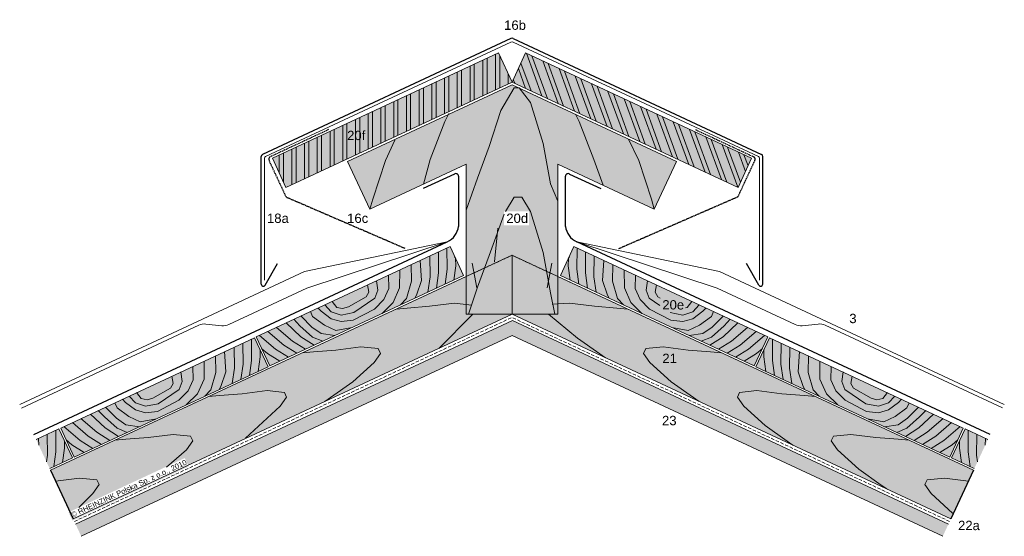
# Model space of a CAD drawing. Header units: millimetres. Extents: x -1427 to 15787, y -1578 to 5789.
# Tile 119 of 152: x -1229 to -492, y 4725 to 5112. Entities that reach past the tile are written whole.
import ezdxf

# ---------------------------------------------------------------- set-up
doc = ezdxf.new("R2010")
doc.units = ezdxf.units.MM
for name, pattern in [('GESTRICHELT2', [0.375, 0.25, -0.125]), ('STRICHLINIE', [0.75, 0.5, -0.25]), ('STRICHLINIEX2', [38.1, 25.4, -12.7])]:
    doc.linetypes.add(name, pattern=pattern)
for name, color, linetype, lineweight in [('Brettholz Ansicht Holzmaserung', 253, 'Continuous', 15), ('Brettholz Schnitt Holzmaserung', 253, 'Continuous', 15), ('Brettholz Umrisslinie', 7, 'Continuous', 9), ('Holzwerkstoffplatte Schnittschraffur', 253, 'Continuous', 15), ('Holzwerkstoffplatte Umrisslinie', 7, 'Continuous', 9), ('Kantholz Ansicht Holzmaserung', 253, 'Continuous', 15), ('Kantholz Umrisslinie', 7, 'Continuous', 9), ('KOPIERRECHT', 7, 'Continuous', 15), ('STAHL', 7, 'Continuous', 15), ('Tragwerk Schraffur', 253, 'Continuous', 15), ('Tragwerk Umrisslinie', 7, 'Continuous', 9), ('Trennlage', 7, 'STRICHLINIEX2', 15), ('Zink Ansicht', 7, 'Continuous', 20), ('Zink geschnitten Lochblech', 7, 'STRICHLINIE', 30), ('Zink geschnitten Vollmaterial', 7, 'Continuous', 30)]:
    doc.layers.add(name, color=color, linetype=linetype, lineweight=lineweight)
doc.layers.add('LEGENDE', color=7, linetype='Continuous')
doc.layers.add('Schraffur Holz Ansicht', color=7, linetype='Continuous', true_color=0xfae9c2)
doc.layers.add('Schraffur Holz geschnitten', color=7, linetype='Continuous', true_color=0xf7dc9c)
doc.styles.get("Standard").update_dxf_attribs({"font": 'arial.ttf'})

msp = doc.modelspace()

# ---------------------------------------------------------------- hatches: boundary and pattern name
at = {"layer": 'Holzwerkstoffplatte Schnittschraffur'}
h = msp.add_hatch(dxfattribs=at)
h.set_pattern_fill('ANSI32', color=256, angle=45, style=0)
h.set_pattern_definition([(90, (-796.973, 5911.716), (-9.525, 2e-15), []), (90, (-793.798, 5914.891), (-9.525, 2e-15), [])])
h.paths.add_polyline_path([(-1029.9465, 4986.62962), (-1040.09804, 5008.40404), (-870.98067, 5087.24369), (-860.83114, 5065.47359)])
h.paths.add_polyline_path([(-986.21924, 5018.05368), (-968.78609, 5018.05368), (-968.78609, 5032.47865), (-986.21924, 5032.47865)], flags=24)
h = msp.add_hatch(dxfattribs=at)
h.set_pattern_fill('ANSI32', color=256, angle=45, style=0)
h.set_pattern_definition([(110, (-897.298, 5782.933), (8.95057, 3.25774), []), (110, (-901.368, 5784.831), (8.95057, 3.25774), [])])
h.paths.add_polyline_path([(-691.71579, 4986.62962), (-681.56425, 5008.40404), (-850.68162, 5087.24369), (-860.83114, 5065.47359)])
at = {"layer": 'Schraffur Holz Ansicht'}
h = msp.add_hatch(color=256, dxfattribs=at)
h.paths.add_polyline_path([(-983.93443, 5006.07451), (-967.28646, 4970.37307), (-895.15471, 5004.00888), (-895.15471, 4891.71453), (-860.83114, 4891.71453), (-826.50758, 4891.71453), (-826.50758, 5004.00888), (-754.37583, 4970.37307), (-737.72786, 5006.07451), (-860.83114, 5063.47891)])
edge = h.paths.add_edge_path(flags=17)
edge.add_line((-754.37583, 4970.37307), (-826.50758, 5004.00888))
h.paths.add_polyline_path([(-866.84277, 4968.75713), (-848.21659, 4968.6903), (-848.21659, 4958.28694), (-866.84277, 4958.22848)], flags=16)
h = msp.add_hatch(color=256, dxfattribs=at)
h.paths.add_polyline_path([(-895.15471, 4919.8443), (-1206.14062, 4774.82919), (-1189.23585, 4738.5769), (-860.83114, 4891.71453), (-895.15471, 4891.71453)])
h.paths.add_polyline_path([(-1192.60476, 4743.47118), (-1105.69318, 4783.99872), (-1102.79424, 4777.78192), (-1189.70582, 4737.25438)])
h = msp.add_hatch(color=256, dxfattribs=at)
h.paths.add_polyline_path([(-826.50758, 4919.8443), (-826.50758, 4891.71453), (-860.83114, 4891.71453), (-532.42644, 4738.5769), (-515.52167, 4774.82919)])
h.paths.add_polyline_path([(-750.10218, 4863.86962), (-737.80682, 4863.86962), (-737.80682, 4853.34097), (-750.10218, 4853.34097)], flags=24)
at = {"layer": 'Schraffur Holz geschnitten'}
h = msp.add_hatch(color=256, dxfattribs=at)
h.paths.add_polyline_path([(-1029.9465, 4986.62962), (-1040.09804, 5008.40404), (-870.98067, 5087.24369), (-860.83114, 5065.47359)])
h.paths.add_polyline_path([(-986.21924, 5018.05368), (-968.78609, 5018.05368), (-968.78609, 5032.47865), (-986.21924, 5032.47865)], flags=24)
for points in [[(-691.71579, 4986.62962), (-681.56425, 5008.40404), (-850.68162, 5087.24369), (-860.83114, 5065.47359)], [(-1052.15561, 4874.74603), (-1042.00755, 4852.98346), (-897.01259, 4920.63302), (-907.15906, 4942.3922)], [(-1198.50988, 4806.46226), (-1188.36183, 4784.69968), (-1043.36687, 4852.34925), (-1053.51334, 4874.10842)], [(-668.14894, 4874.10842), (-678.29542, 4852.34925), (-533.30046, 4784.69968), (-523.1524, 4806.46226)], [(-1216.89071, 4797.88279), (-1199.86916, 4805.82397), (-1189.72269, 4784.06479), (-1206.74404, 4776.12323)], [(-504.77157, 4797.88279), (-521.79313, 4805.82397), (-531.9396, 4784.06479), (-514.91825, 4776.12323)]]:
    msp.add_hatch(color=256, dxfattribs=at).paths.add_polyline_path(points)
h = msp.add_hatch(color=256, dxfattribs=at)
h.paths.add_polyline_path([(-814.50322, 4942.3922), (-824.64969, 4920.63302), (-679.65474, 4852.98346), (-669.50668, 4874.74603)])
h.paths.add_polyline_path([(-750.10218, 4903.96168), (-730.97871, 4903.96168), (-730.97871, 4893.31366), (-750.10218, 4893.31366)], flags=24)
at = {"layer": 'Tragwerk Schraffur'}
msp.add_hatch(color=256, dxfattribs=at).paths.add_polyline_path([(-860.54382, 4886.88444), (-1187.33411, 4734.49858), (-1183.1079, 4725.43551), (-860.83114, 4875.71667), (-538.5544, 4725.43552), (-534.32819, 4734.49859)])

# ---------------------------------------------------------------- linework, layer by layer
at = {"layer": 'Brettholz Ansicht Holzmaserung'}
for p, q in [((-874.0205, 4930.91099), (-871.52175, 4956.07817)), ((-887.12652, 4911.51514), (-890.67613, 4929.77111)), ((-834.53577, 4911.51514), (-830.98615, 4929.77111))]:
    msp.add_line(p, q, dxfattribs=at)
at = {"layer": 'Brettholz Schnitt Holzmaserung'}
for p, q in [((-915.72798, 4922.62204), (-915.88437, 4938.29655)), ((-909.34456, 4925.29463), (-909.50392, 4941.26615)), ((-812.31773, 4925.29463), (-812.15837, 4941.26615)), ((-805.9343, 4922.62204), (-805.77791, 4938.29655)), ((-936.30366, 4928.80185), (-936.09348, 4916.41657)), ((-928.54006, 4916.94899), (-929.51672, 4931.93352)), ((-922.15663, 4919.62158), (-922.31329, 4935.3222)), ((-903.83326, 4934.4891), (-904.16855, 4934.35858)), ((-903.83326, 4934.4891), (-904.16855, 4934.35858)), ((-903.83326, 4934.4891), (-904.16855, 4934.35858)), ((-902.96114, 4927.96722), (-903.01642, 4933.50828)), ((-818.70115, 4927.96722), (-818.64586, 4933.50828)), ((-817.82902, 4934.4891), (-817.49374, 4934.35858)), ((-817.82902, 4934.4891), (-817.49374, 4934.35858)), ((-799.50565, 4919.62158), (-799.349, 4935.3222)), ((-793.12223, 4916.94899), (-792.14557, 4931.93352)), ((-785.35863, 4928.80185), (-785.56881, 4916.41657)), ((-944.87466, 4924.80513), (-944.9028, 4911.43912)), ((-917.31059, 4911.14968), (-915.72798, 4922.62204)), ((-910.88268, 4914.14478), (-909.34456, 4925.29463)), ((-904.45465, 4917.14076), (-902.96114, 4927.96722)), ((-817.20764, 4917.14076), (-818.70115, 4927.96722)), ((-810.77961, 4914.14478), (-812.31773, 4925.29463)), ((-804.35169, 4911.14968), (-805.9343, 4922.62204)), ((-776.78763, 4924.80513), (-776.75948, 4911.43912)), ((-962.1595, 4916.74507), (-961.24324, 4909.55879)), ((-953.3028, 4920.87502), (-952.95867, 4910.81315)), ((-936.09348, 4916.41657), (-939.7631, 4903.40063)), ((-928.54006, 4916.94899), (-932.22819, 4905.83754)), ((-923.73924, 4908.14922), (-922.15663, 4919.62158)), ((-797.92304, 4908.14922), (-799.50565, 4919.62158)), ((-793.12223, 4916.94899), (-789.43409, 4905.83754)), ((-785.56881, 4916.41657), (-781.89918, 4903.40063)), ((-768.35948, 4920.87502), (-768.70361, 4910.81315)), ((-759.50278, 4916.74507), (-760.41904, 4909.55879)), ((-967.92903, 4908.16479), (-970.05592, 4904.60242)), ((-968.87345, 4913.61431), (-967.92903, 4908.16479)), ((-961.24324, 4909.55879), (-963.52067, 4903.62706)), ((-952.95867, 4910.81315), (-956.77931, 4902.59654)), ((-944.9028, 4911.43912), (-949.85735, 4900.43281)), ((-776.75948, 4911.43912), (-771.80493, 4900.43281)), ((-768.70361, 4910.81315), (-764.88297, 4902.59654)), ((-760.41904, 4909.55879), (-758.14161, 4903.62706)), ((-752.78884, 4913.61431), (-753.73326, 4908.16479)), ((-753.73326, 4908.16479), (-751.60636, 4904.60242)), ((-991.82662, 4896.7625), (-995.34235, 4901.25148)), ((-970.05592, 4904.60242), (-983.13963, 4897.10335)), ((-963.52067, 4903.62706), (-979.1082, 4892.88009)), ((-956.77931, 4902.59654), (-963.74193, 4895.52359)), ((-949.85735, 4900.43281), (-958.30206, 4892.06275)), ((-939.7631, 4903.40063), (-944.30276, 4898.59073)), ((-932.22819, 4905.83754), (-933.46296, 4903.63983)), ((-789.43409, 4905.83754), (-788.19933, 4903.63983)), ((-781.89918, 4903.40063), (-777.35952, 4898.59073)), ((-771.80493, 4900.43281), (-763.36023, 4892.06275)), ((-764.88297, 4902.59654), (-757.92036, 4895.52359)), ((-758.14161, 4903.62706), (-750.34785, 4898.25358)), ((-751.60636, 4904.60242), (-750.09313, 4903.73509)), ((-729.83567, 4896.7625), (-726.31993, 4901.25148)), ((-1009.98879, 4889.92575), (-1011.70588, 4893.60805)), ((-1003.63599, 4893.88517), (-1005.86018, 4896.33394)), ((-996.10838, 4888.31562), (-1003.63599, 4893.88517)), ((-996.20931, 4893.56851), (-1000.84928, 4898.67056)), ((-988.59233, 4891.03319), (-996.20931, 4893.56851)), ((-987.53554, 4895.8772), (-991.82662, 4896.7625)), ((-979.1082, 4892.88009), (-988.59233, 4891.03319)), ((-983.13963, 4897.10335), (-987.53554, 4895.8772)), ((-963.74193, 4895.52359), (-979.6578, 4887.20759)), ((-757.92036, 4895.52359), (-742.00448, 4887.20759)), ((-742.55409, 4892.88009), (-733.06995, 4891.03319)), ((-733.06995, 4891.03319), (-725.45298, 4893.56851)), ((-730.98726, 4896.52492), (-729.83567, 4896.7625)), ((-725.5539, 4888.31562), (-718.02629, 4893.88517)), ((-725.45298, 4893.56851), (-720.813, 4898.67056)), ((-718.02629, 4893.88517), (-715.80211, 4896.33394)), ((-711.67349, 4889.92575), (-709.9564, 4893.60805)), ((-1018.93424, 4874.79749), (-1029.78527, 4885.17752)), ((-1019.48423, 4883.06308), (-1023.99098, 4887.87941)), ((-1010.48613, 4882.04138), (-1018.70553, 4890.34406)), ((-1001.06838, 4883.47632), (-1009.98879, 4889.92575)), ((-988.68188, 4886.18652), (-996.10838, 4888.31562)), ((-979.6578, 4887.20759), (-988.68188, 4886.18652)), ((-742.00448, 4887.20759), (-732.98041, 4886.18652)), ((-732.98041, 4886.18652), (-725.5539, 4888.31562)), ((-720.5939, 4883.47632), (-711.67349, 4889.92575)), ((-711.17615, 4882.04138), (-702.95676, 4890.34406)), ((-702.72804, 4874.79749), (-691.87701, 4885.17752)), ((-702.17805, 4883.06308), (-697.67131, 4887.87941)), ((-1031.51549, 4868.62944), (-1043.42234, 4878.82462)), ((-1025.08475, 4871.62541), (-1036.99159, 4881.8206)), ((-1009.98352, 4874.6233), (-1019.48423, 4883.06308)), ((-1003.49828, 4877.12566), (-1010.48613, 4882.04138)), ((-993.27774, 4875.72016), (-1003.49828, 4877.12566)), ((-992.71864, 4879.36957), (-1001.06838, 4883.47632)), ((-980.42125, 4881.71524), (-992.71864, 4879.36957)), ((-741.24104, 4881.71524), (-728.94364, 4879.36957)), ((-728.94364, 4879.36957), (-720.5939, 4883.47632)), ((-728.38454, 4875.72016), (-718.16401, 4877.12566)), ((-718.16401, 4877.12566), (-711.17615, 4882.04138)), ((-711.67876, 4874.6233), (-702.17805, 4883.06308)), ((-696.57754, 4871.62541), (-684.67069, 4881.8206)), ((-690.14679, 4868.62944), (-678.23995, 4878.82462)), ((-1062.08226, 4854.33826), (-1062.23865, 4870.01277)), ((-1055.69884, 4857.01085), (-1055.85819, 4872.98237)), ((-1037.666, 4865.45736), (-1049.79846, 4875.84573)), ((-1015.27913, 4865.46347), (-1025.08475, 4871.62541)), ((-1008.84839, 4868.45945), (-1018.93424, 4874.79749)), ((-1002.42014, 4871.45699), (-1009.98352, 4874.6233)), ((-719.24215, 4871.45699), (-711.67876, 4874.6233)), ((-712.8139, 4868.45945), (-702.72804, 4874.79749)), ((-706.38315, 4865.46347), (-696.57754, 4871.62541)), ((-683.99629, 4865.45736), (-671.86382, 4875.84573)), ((-665.96345, 4857.01085), (-665.80409, 4872.98237)), ((-659.58003, 4854.33826), (-659.42363, 4870.01277)), ((-1074.89433, 4848.66521), (-1075.87099, 4863.64974)), ((-1068.51091, 4851.3378), (-1068.66757, 4867.03842)), ((-1049.31542, 4859.68344), (-1049.3707, 4865.2245)), ((-1043.81651, 4862.28528), (-1048.02567, 4865.88936)), ((-1034.56295, 4856.47026), (-1043.81651, 4862.28528)), ((-1028.13604, 4859.46865), (-1037.666, 4865.45736)), ((-1021.70988, 4862.4675), (-1031.51549, 4868.62944)), ((-699.95241, 4862.4675), (-690.14679, 4868.62944)), ((-693.52625, 4859.46865), (-683.99629, 4865.45736)), ((-687.09934, 4856.47026), (-677.84578, 4862.28528)), ((-677.84578, 4862.28528), (-673.63662, 4865.88936)), ((-672.34687, 4859.68344), (-672.29158, 4865.2245)), ((-653.15137, 4851.3378), (-652.99472, 4867.03842)), ((-646.76795, 4848.66521), (-645.79129, 4863.64974)), ((-1091.22894, 4856.52135), (-1091.25708, 4843.15534)), ((-1082.65794, 4860.51807), (-1082.44776, 4848.13279)), ((-1057.23696, 4845.86101), (-1055.69884, 4857.01085)), ((-1050.80893, 4848.85698), (-1049.31542, 4859.68344)), ((-670.85336, 4848.85698), (-672.34687, 4859.68344)), ((-664.42533, 4845.86101), (-665.96345, 4857.01085)), ((-639.00435, 4860.51807), (-639.21453, 4848.13279)), ((-630.43335, 4856.52135), (-630.4052, 4843.15534)), ((-1108.51378, 4848.46129), (-1107.59752, 4841.27501)), ((-1099.65708, 4852.59124), (-1099.31295, 4842.52938)), ((-1082.44776, 4848.13279), (-1086.11738, 4835.11686)), ((-1074.89433, 4848.66521), (-1078.58247, 4837.55376)), ((-1070.09352, 4839.86545), (-1068.51091, 4851.3378)), ((-1063.66487, 4842.86591), (-1062.08226, 4854.33826)), ((-657.99741, 4842.86591), (-659.58003, 4854.33826)), ((-651.56876, 4839.86545), (-653.15137, 4851.3378)), ((-646.76795, 4848.66521), (-643.07981, 4837.55376)), ((-639.21453, 4848.13279), (-635.5449, 4835.11686)), ((-622.0052, 4852.59124), (-622.34934, 4842.52938)), ((-613.1485, 4848.46129), (-614.06477, 4841.27501)), ((-1115.22773, 4845.33053), (-1114.28331, 4839.88102)), ((-1107.59752, 4841.27501), (-1109.87495, 4835.34328)), ((-1099.31295, 4842.52938), (-1103.13359, 4834.31276)), ((-1091.25708, 4843.15534), (-1096.21163, 4832.14903)), ((-630.4052, 4843.15534), (-625.45066, 4832.14903)), ((-622.34934, 4842.52938), (-618.52869, 4834.31276)), ((-614.06477, 4841.27501), (-611.78734, 4835.34328)), ((-606.43456, 4845.33053), (-607.37898, 4839.88102)), ((-1138.1809, 4828.47873), (-1141.69663, 4832.96771)), ((-1116.4102, 4836.31864), (-1129.49391, 4828.81958)), ((-1109.87495, 4835.34328), (-1125.46247, 4824.59631)), ((-1114.28331, 4839.88102), (-1116.4102, 4836.31864)), ((-1103.13359, 4834.31276), (-1110.09621, 4827.23982)), ((-1086.11738, 4835.11686), (-1090.65704, 4830.30696)), ((-1078.58247, 4837.55376), (-1079.81724, 4835.35605)), ((-643.07981, 4837.55376), (-641.84505, 4835.35605)), ((-635.5449, 4835.11686), (-631.00524, 4830.30696)), ((-618.52869, 4834.31276), (-611.56608, 4827.23982)), ((-611.78734, 4835.34328), (-596.19981, 4824.59631)), ((-607.37898, 4839.88102), (-605.25208, 4836.31864)), ((-605.25208, 4836.31864), (-592.16838, 4828.81958)), ((-583.48139, 4828.47873), (-579.96565, 4832.96771)), ((-1149.99027, 4825.60139), (-1152.21446, 4828.05017)), ((-1142.46266, 4820.03185), (-1149.99027, 4825.60139)), ((-1142.56358, 4825.28474), (-1147.20356, 4830.38679)), ((-1133.88982, 4827.59342), (-1138.1809, 4828.47873)), ((-1129.49391, 4828.81958), (-1133.88982, 4827.59342)), ((-1110.09621, 4827.23982), (-1126.01208, 4818.92382)), ((-1096.21163, 4832.14903), (-1104.65634, 4823.77898)), ((-625.45066, 4832.14903), (-617.00595, 4823.77898)), ((-611.56608, 4827.23982), (-595.65021, 4818.92382)), ((-592.16838, 4828.81958), (-587.77247, 4827.59342)), ((-587.77247, 4827.59342), (-583.48139, 4828.47873)), ((-579.19962, 4820.03185), (-571.67201, 4825.60139)), ((-579.0987, 4825.28474), (-574.45872, 4830.38679)), ((-571.67201, 4825.60139), (-569.44783, 4828.05017)), ((-1165.83851, 4814.7793), (-1170.34526, 4819.59564)), ((-1156.84041, 4813.7576), (-1165.05981, 4822.06028)), ((-1156.34307, 4821.64197), (-1158.06016, 4825.32427)), ((-1147.42266, 4815.19254), (-1156.34307, 4821.64197)), ((-1134.94661, 4822.74941), (-1142.56358, 4825.28474)), ((-1135.03615, 4817.90274), (-1142.46266, 4820.03185)), ((-1126.01208, 4818.92382), (-1135.03615, 4817.90274)), ((-1125.46247, 4824.59631), (-1134.94661, 4822.74941)), ((-596.19981, 4824.59631), (-586.71567, 4822.74941)), ((-595.65021, 4818.92382), (-586.62613, 4817.90274)), ((-586.71567, 4822.74941), (-579.0987, 4825.28474)), ((-586.62613, 4817.90274), (-579.19962, 4820.03185)), ((-574.23963, 4815.19254), (-565.31921, 4821.64197)), ((-565.31921, 4821.64197), (-563.60213, 4825.32427)), ((-564.82187, 4813.7576), (-556.60248, 4822.06028)), ((-555.82378, 4814.7793), (-551.31703, 4819.59564)), ((-1171.43903, 4803.34163), (-1183.34587, 4813.53682)), ((-1165.28852, 4806.51371), (-1176.13955, 4816.89375)), ((-1156.3378, 4806.33952), (-1165.83851, 4814.7793)), ((-1149.85256, 4808.84188), (-1156.84041, 4813.7576)), ((-1139.07292, 4811.0858), (-1147.42266, 4815.19254)), ((-1126.77553, 4813.43146), (-1139.07292, 4811.0858)), ((-594.88676, 4813.43146), (-582.58936, 4811.0858)), ((-582.58936, 4811.0858), (-574.23963, 4815.19254)), ((-571.80973, 4808.84188), (-564.82187, 4813.7576)), ((-565.32449, 4806.33952), (-555.82378, 4814.7793)), ((-556.37376, 4806.51371), (-545.52273, 4816.89375)), ((-550.22326, 4803.34163), (-538.31641, 4813.53682)), ((-1202.05465, 4788.7264), (-1202.21401, 4804.69792)), ((-1184.02028, 4797.17358), (-1196.15274, 4807.56195)), ((-1177.86977, 4800.34566), (-1189.77662, 4810.54084)), ((-1161.63341, 4797.1797), (-1171.43903, 4803.34163)), ((-1155.20267, 4800.17567), (-1165.28852, 4806.51371)), ((-1148.77442, 4803.17321), (-1156.3378, 4806.33952)), ((-1139.63202, 4807.43638), (-1149.85256, 4808.84188)), ((-582.03026, 4807.43638), (-571.80973, 4808.84188)), ((-572.88787, 4803.17321), (-565.32449, 4806.33952)), ((-566.45962, 4800.17567), (-556.37376, 4806.51371)), ((-560.02887, 4797.1797), (-550.22326, 4803.34163)), ((-543.79251, 4800.34566), (-531.88567, 4810.54084)), ((-537.64201, 4797.17358), (-525.50955, 4807.56195)), ((-519.60763, 4788.7264), (-519.44828, 4804.69792)), ((-1214.97367, 4793.77169), (-1215.02338, 4798.75397)), ((-1208.43807, 4786.05381), (-1208.59447, 4801.72832)), ((-1195.67123, 4791.39898), (-1195.72652, 4796.94005)), ((-1190.17078, 4794.0015), (-1194.37995, 4797.60558)), ((-1174.49032, 4791.18487), (-1184.02028, 4797.17358)), ((-1168.06415, 4794.18372), (-1177.86977, 4800.34566)), ((-553.59813, 4794.18372), (-543.79251, 4800.34566)), ((-547.17197, 4791.18487), (-537.64201, 4797.17358)), ((-531.4915, 4794.0015), (-527.28234, 4797.60558)), ((-525.99106, 4791.39898), (-525.93577, 4796.94005)), ((-513.22421, 4786.05381), (-513.06782, 4801.72832)), ((-506.68862, 4793.77169), (-506.63891, 4798.75397)), ((-1203.59277, 4777.57655), (-1202.05465, 4788.7264)), ((-1197.16474, 4780.57252), (-1195.67123, 4791.39898)), ((-1180.91722, 4788.18648), (-1190.17078, 4794.0015)), ((-540.74506, 4788.18648), (-531.4915, 4794.0015)), ((-524.49755, 4780.57252), (-525.99106, 4791.39898)), ((-518.06951, 4777.57655), (-519.60763, 4788.7264)), ((-1209.10851, 4781.19384), (-1208.43807, 4786.05381)), ((-512.55378, 4781.19384), (-513.22421, 4786.05381))]:
    msp.add_line(p, q, dxfattribs=at)
at = {"layer": 'Brettholz Umrisslinie'}
for p, q in [((-860.83114, 5063.47891), (-983.93443, 5006.07451)), ((-860.83114, 5063.47891), (-737.72786, 5006.07451)), ((-983.93443, 5006.07451), (-967.28646, 4970.37307)), ((-967.28646, 4970.37307), (-895.15471, 5004.00888)), ((-895.15471, 4891.71453), (-895.15471, 5004.00888)), ((-826.50758, 4891.71453), (-826.50758, 5004.00888)), ((-754.37583, 4970.37307), (-826.50758, 5004.00888)), ((-737.72786, 5006.07451), (-754.37583, 4970.37307)), ((-907.15906, 4942.3922), (-1052.15561, 4874.74603)), ((-897.01259, 4920.63302), (-907.15906, 4942.3922)), ((-824.64969, 4920.63302), (-814.50322, 4942.3922)), ((-814.50322, 4942.3922), (-669.50668, 4874.74603)), ((-1042.00755, 4852.98346), (-897.01259, 4920.63302)), ((-679.65474, 4852.98346), (-824.64969, 4920.63302)), ((-895.15471, 4891.71453), (-826.50758, 4891.71453)), ((-1053.51334, 4874.10842), (-1198.50988, 4806.46226)), ((-1043.36687, 4852.34925), (-1053.51334, 4874.10842)), ((-1042.00755, 4852.98346), (-1052.15561, 4874.74603)), ((-679.65474, 4852.98346), (-669.50668, 4874.74603)), ((-678.29542, 4852.34925), (-668.14894, 4874.10842)), ((-668.14894, 4874.10842), (-523.1524, 4806.46226)), ((-1188.36183, 4784.69968), (-1043.36687, 4852.34925)), ((-533.30046, 4784.69968), (-678.29541, 4852.34925)), ((-1199.86916, 4805.82397), (-1216.89071, 4797.88279)), ((-1189.72268, 4784.06479), (-1199.86916, 4805.82397)), ((-1188.36183, 4784.69968), (-1198.50988, 4806.46226)), ((-533.30046, 4784.69968), (-523.1524, 4806.46226)), ((-531.9396, 4784.06479), (-521.79313, 4805.82397)), ((-521.79313, 4805.82397), (-504.77157, 4797.88279)), ((-1206.74404, 4776.12323), (-1189.72269, 4784.06479)), ((-514.91825, 4776.12323), (-531.9396, 4784.06479))]:
    msp.add_line(p, q, dxfattribs=at)
at = {"layer": 'Holzwerkstoffplatte Umrisslinie'}
for p, q in [((-870.98268, 5087.24801), (-1040.09804, 5008.40404)), ((-870.98067, 5087.24369), (-860.83114, 5065.47359)), ((-850.68162, 5087.24369), (-860.83114, 5065.47359)), ((-850.6796, 5087.24801), (-681.56425, 5008.40404)), ((-1029.9465, 4986.62962), (-860.83114, 5065.47359)), ((-691.71579, 4986.62962), (-860.83114, 5065.47359)), ((-1040.09256, 5008.39274), (-1029.94632, 4986.6297)), ((-681.56973, 5008.39274), (-691.71596, 4986.6297))]:
    msp.add_line(p, q, dxfattribs=at)
at = {"layer": 'Kantholz Ansicht Holzmaserung'}
for p, q in [((-869.21436, 5044.15659), (-859.20242, 5061.01956)), ((-859.20242, 5061.01956), (-855.55709, 5061.01956)), ((-855.55709, 5061.01956), (-847.0827, 5050.21672)), ((-847.0827, 5050.21672), (-837.45977, 5019.38911)), ((-908.1175, 5041.81101), (-911.20468, 5036.00345)), ((-877.90894, 5017.28124), (-869.21436, 5044.15659)), ((-813.27463, 5041.30279), (-810.45761, 5036.00345)), ((-911.20468, 5036.00345), (-922.11973, 5007.49318)), ((-810.45761, 5036.00345), (-799.54255, 5007.49318)), ((-948.52904, 5021.89574), (-955.60858, 5006.80399)), ((-886.7116, 4993.56769), (-877.90894, 5017.28124)), ((-837.45977, 5019.38911), (-832.00606, 4989.35194)), ((-773.54676, 5022.77725), (-766.05371, 5006.80399)), ((-955.60858, 5006.80399), (-965.086, 4977.78413)), ((-922.11973, 5007.49318), (-927.12921, 4989.09883)), ((-799.54255, 5007.49318), (-792.60349, 4988.19904)), ((-766.05371, 5006.80399), (-756.57628, 4977.78413)), ((-895.15471, 4969.6844), (-886.7116, 4993.56769)), ((-832.00606, 4989.35194), (-826.50758, 4976.32227)), ((-965.086, 4977.78413), (-967.28646, 4970.37307)), ((-865.62537, 4968.57954), (-859.20242, 4979.39761)), ((-859.20242, 4979.39761), (-853.40603, 4979.39761)), ((-853.40603, 4979.39761), (-847.0827, 4968.59477)), ((-756.57628, 4977.78413), (-754.37583, 4970.37307)), ((-877.90894, 4935.65929), (-866.82058, 4966.55069)), ((-847.0827, 4968.59477), (-837.45977, 4937.76716)), ((-837.45977, 4937.76716), (-832.00606, 4907.72999)), ((-886.7116, 4911.94574), (-877.90894, 4935.65929)), ((-893.30118, 4891.71453), (-886.7116, 4911.94574)), ((-832.00606, 4907.72999), (-828.68941, 4891.71453)), ((-922.48848, 4897.59298), (-903.80059, 4899.91168)), ((-903.80059, 4899.91168), (-890.83114, 4898.411)), ((-817.86169, 4899.91168), (-830.83114, 4899.30664)), ((-799.1738, 4897.59298), (-817.86169, 4899.91168)), ((-947.49795, 4895.43625), (-939.29644, 4896.2304)), ((-939.29644, 4896.2304), (-922.48848, 4897.59298)), ((-833.56702, 4891.71453), (-811.84376, 4873.74726)), ((-782.36585, 4896.2304), (-799.1738, 4897.59298)), ((-774.16433, 4895.43625), (-782.36585, 4896.2304)), ((-890.36309, 4891.47264), (-915.69737, 4866.12999)), ((-811.84376, 4873.74726), (-795.23171, 4861.98926)), ((-1017.66018, 4862.71906), (-1009.45867, 4863.51321)), ((-1009.45867, 4863.51321), (-992.65071, 4864.87579)), ((-992.65071, 4864.87579), (-973.96283, 4867.19449)), ((-973.96283, 4867.19449), (-960.95331, 4865.89629)), ((-959.32021, 4862.39408), (-964.06577, 4855.52984)), ((-960.95331, 4865.89629), (-959.32021, 4862.39408)), ((-760.70897, 4865.89629), (-762.34208, 4862.39408)), ((-762.34208, 4862.39408), (-757.59652, 4855.52984)), ((-747.69946, 4867.19449), (-760.70897, 4865.89629)), ((-729.01157, 4864.87579), (-747.69946, 4867.19449)), ((-712.20361, 4863.51321), (-729.01157, 4864.87579)), ((-704.0021, 4862.71906), (-712.20361, 4863.51321)), ((-964.06577, 4855.52984), (-979.98076, 4841.03007)), ((-795.23171, 4861.98926), (-790.94599, 4859.12654)), ((-757.59652, 4855.52984), (-741.68153, 4841.03007)), ((-979.98076, 4841.03007), (-996.59281, 4829.27207)), ((-741.68153, 4841.03007), (-725.06948, 4829.27207)), ((-1062.81294, 4832.1586), (-1044.12506, 4834.4773)), ((-1044.12506, 4834.4773), (-1031.11554, 4833.1791)), ((-1031.11554, 4833.1791), (-1029.48244, 4829.67689)), ((-690.54674, 4833.1791), (-692.17985, 4829.67689)), ((-677.53723, 4834.4773), (-690.54674, 4833.1791)), ((-658.84934, 4832.1586), (-677.53723, 4834.4773)), ((-1087.82241, 4830.00188), (-1079.6209, 4830.79603)), ((-1079.6209, 4830.79603), (-1062.81294, 4832.1586)), ((-1029.48244, 4829.67689), (-1034.228, 4822.81265)), ((-996.59281, 4829.27207), (-1000.87853, 4826.40936)), ((-725.06948, 4829.27207), (-720.78376, 4826.40936)), ((-692.17985, 4829.67689), (-687.43428, 4822.81265)), ((-642.04138, 4830.79603), (-658.84934, 4832.1586)), ((-633.83987, 4830.00188), (-642.04138, 4830.79603)), ((-1034.228, 4822.81265), (-1060.12426, 4798.78262)), ((-687.43428, 4822.81265), (-671.5193, 4808.31289)), ((-671.5193, 4808.31289), (-654.90725, 4796.55489)), ((-1157.98465, 4797.28469), (-1149.78313, 4798.07884)), ((-1149.78313, 4798.07884), (-1132.97518, 4799.44142)), ((-1132.97518, 4799.44142), (-1114.28729, 4801.76012)), ((-1114.28729, 4801.76012), (-1101.27778, 4800.46192)), ((-1099.64467, 4796.95971), (-1104.39023, 4790.09547)), ((-1101.27778, 4800.46192), (-1099.64467, 4796.95971)), ((-654.90725, 4796.55489), (-650.62152, 4793.69217)), ((-620.38451, 4800.46192), (-622.01762, 4796.95971)), ((-622.01762, 4796.95971), (-617.27205, 4790.09547)), ((-607.375, 4801.76012), (-620.38451, 4800.46192)), ((-588.68711, 4799.44142), (-607.375, 4801.76012)), ((-571.87915, 4798.07884), (-588.68711, 4799.44142)), ((-563.67764, 4797.28469), (-571.87915, 4798.07884)), ((-1104.39023, 4790.09547), (-1119.32119, 4777.15584)), ((-617.27205, 4790.09547), (-601.35707, 4775.5957)), ((-601.35707, 4775.5957), (-584.74502, 4763.8377)), ((-1202.40365, 4766.81527), (-1184.44952, 4769.04293)), ((-1184.44952, 4769.04293), (-1171.44001, 4767.74473)), ((-1171.44001, 4767.74473), (-1169.8069, 4764.24252)), ((-550.22228, 4767.74473), (-551.85538, 4764.24252)), ((-537.21277, 4769.04293), (-550.22228, 4767.74473)), ((-519.25863, 4766.81527), (-537.21277, 4769.04293)), ((-1169.8069, 4764.24252), (-1174.55246, 4757.37828)), ((-584.74502, 4763.8377), (-580.45929, 4760.97499)), ((-551.85538, 4764.24252), (-547.10982, 4757.37828)), ((-1174.55246, 4757.37828), (-1184.86026, 4746.89743)), ((-547.10982, 4757.37828), (-531.19484, 4742.87852)), ((-531.19484, 4742.87852), (-530.61269, 4742.46648))]:
    msp.add_line(p, q, dxfattribs=at)
at = {"layer": 'Kantholz Umrisslinie', "linetype": 'GESTRICHELT2', "ltscale": 2}
for p, q in [((-890.83114, 4921.86041), (-860.83114, 4935.84964)), ((-890.83114, 4921.86041), (-860.83114, 4935.84964)), ((-860.83114, 4935.84964), (-860.83114, 4891.71453)), ((-830.83114, 4921.86041), (-860.83114, 4935.84964)), ((-860.83114, 4935.84964), (-860.83114, 4891.71453)), ((-830.83114, 4921.86041), (-860.83114, 4935.84964))]:
    msp.add_line(p, q, dxfattribs=at)
at = {"layer": 'Kantholz Umrisslinie'}
for p, q in [((-1206.14062, 4774.82919), (-890.83114, 4921.86041)), ((-515.52167, 4774.82919), (-830.83114, 4921.86041)), ((-1189.23585, 4738.5769), (-860.83114, 4891.71453)), ((-532.42644, 4738.5769), (-860.83114, 4891.71453)), ((-1187.33411, 4734.49858), (-860.54382, 4886.88444)), ((-860.54382, 4886.88444), (-534.32819, 4734.49859)), ((-860.83114, 4875.71667), (-1183.1079, 4725.43551)), ((-538.5544, 4725.43552), (-860.83114, 4875.71667)), ((-1183.1079, 4725.43551), (-1183.1079, 4725.43551))]:
    msp.add_line(p, q, dxfattribs=at)
for points in [[(-1189.23585, 4738.5769), (-860.83114, 4891.71453), (-895.15471, 4891.71453), (-895.15471, 4919.8443), (-1206.14062, 4774.82919)], [(-532.42644, 4738.5769), (-860.83114, 4891.71453), (-826.50758, 4891.71453), (-826.50758, 4919.8443), (-515.52167, 4774.82919)]]:
    msp.add_lwpolyline(points, close=True, dxfattribs=at)
at = {"layer": 'Schraffur Holz Ansicht'}
for p, q in [((-1206.14062, 4774.82919), (-1189.23585, 4738.5769)), ((-515.52167, 4774.82919), (-532.4264, 4738.57688))]:
    msp.add_line(p, q, dxfattribs=at)
at = {"layer": 'STAHL'}
for p, q in [((-861.67613, 5095.31219), (-1045.28589, 5009.72428)), ((-859.98616, 5095.31219), (-676.37639, 5009.72428)), ((-1045.92553, 4917.04666), (-1045.92553, 5008.49414)), ((-675.73675, 4917.04666), (-675.73676, 5008.49555))]:
    msp.add_line(p, q, dxfattribs=at)
for centre, radius, start, end in [((-860.83114, 5093.49946), 2, 65.00787733, 114.99212267), ((-1044.42553, 5008.49414), 1.5, 124.99999966, 179.99999891), ((-677.23676, 5008.49555), 1.5, 0.00000109, 55.00000034)]:
    msp.add_arc(centre, radius, start, end, dxfattribs=at)
at = {"layer": 'Tragwerk Umrisslinie'}
for p, q in [((-1187.33409, 4734.49859), (-860.54382, 4886.88444)), ((-534.32819, 4734.49859), (-860.54382, 4886.88444)), ((-1183.1079, 4725.43551), (-860.83114, 4875.71667)), ((-538.55438, 4725.43551), (-860.83114, 4875.71667))]:
    msp.add_line(p, q, dxfattribs=at)
at = {"layer": 'Trennlage', "ltscale": 0.1}
for p in [(-1188.28499, 4736.53778), (-533.3773, 4736.53778)]:
    msp.add_line(p, (-860.83114, 4889.23306), dxfattribs=at)
at = {"layer": 'Zink Ansicht'}
for p, q in [((-820.83643, 4987.82782), (-820.83643, 4957.40006)), ((-1016.08425, 4923.61666), (-909.2569, 4945.84928)), ((-1014.25518, 4911.23524), (-909.2569, 4945.84928)), ((-707.4071, 4911.23524), (-812.40538, 4945.84928)), ((-705.57803, 4923.61666), (-812.40538, 4945.84928)), ((-1229.18411, 4824.19782), (-1016.08425, 4923.61666)), ((-492.48742, 4824.20213), (-705.57803, 4923.61666)), ((-1072.71092, 4883.96134), (-1014.25518, 4911.23524)), ((-648.95136, 4883.96134), (-707.4071, 4911.23524)), ((-1077.97491, 4883.07728), (-1089.86398, 4884.31544)), ((-643.68737, 4883.07728), (-631.7983, 4884.31544)), ((-1227.91556, 4821.47874), (-1095.1277, 4883.43152)), ((-493.73238, 4821.53118), (-626.53459, 4883.43152))]:
    msp.add_line(p, q, dxfattribs=at)
for centre, start, end in [((-1090.89981, 4874.36924), 84.05448033, 115.01076364), ((-630.76247, 4874.36924), 64.98923636, 95.94551967), ((-1076.93909, 4893.02349), 264.05448033, 295.01251477), ((-644.7232, 4893.02349), 244.98748523, 275.94551967)]:
    msp.add_arc(centre, 10, start, end, dxfattribs=at)
at = {"layer": 'Zink geschnitten Lochblech', "ltscale": 2}
for p, q in [((-998.10189, 5029.83454), (-1041.64682, 5009.53452)), ((-723.5604, 5029.83454), (-680.01287, 5009.53331))]:
    msp.add_line(p, q, dxfattribs=at)
at = {"layer": 'Zink geschnitten Lochblech'}
for p, q in [((-1029.98019, 4979.8839), (-1042.61316, 5006.87398)), ((-691.42696, 4980.32333), (-679.04531, 5006.87536)), ((-940.82659, 4940.84788), (-1028.96148, 4978.89554)), ((-780.83569, 4940.84788), (-692.44117, 4979.33486))]:
    msp.add_line(p, q, dxfattribs=at)
for centre, start, end in [((-1040.80177, 5007.72182), 114.99425446, 205.08241044), ((-680.85792, 5007.72061), 334.99958489, 65.00574554), ((-693.23957, 4981.16858), 293.52830973, 334.99958489), ((-1028.16879, 4980.73174), 205.08241044, 246.6502375)]:
    msp.add_arc(centre, 2, start, end, dxfattribs=at)
at = {"layer": 'Zink geschnitten Vollmaterial'}
for p, q in [((-861.67638, 5097.99951), (-1047.57268, 5011.31467)), ((-859.98591, 5097.99951), (-674.17523, 5011.3546)), ((-1048.42553, 4914.19544), (-1048.42553, 5009.66868)), ((-673.23676, 4914.19544), (-673.23676, 5009.67694)), ((-903.97302, 4996.53987), (-927.25437, 4985.68353)), ((-900.82586, 4994.90157), (-900.82586, 4957.40006)), ((-820.83643, 4957.40006), (-820.83643, 4994.90157)), ((-817.68927, 4996.53987), (-794.40792, 4985.68353)), ((-1218.60698, 4801.52621), (-909.2569, 4945.84928)), ((-503.006, 4801.63537), (-812.40538, 4945.84928)), ((-1045.59642, 4913.43738), (-1036.22121, 4929.67572)), ((-676.06587, 4913.43738), (-685.44108, 4929.67572))]:
    msp.add_line(p, q, dxfattribs=at)
for centre, radius, start, end in [((-860.83114, 5096.1869), 2, 65.00000648, 114.99999352), ((-1046.42553, 5009.66868), 2, 124.99999352, 180), ((-675.18124, 5009.69052), 1.94453, 359.59976869, 58.84524338), ((-902.82586, 4994.90157), 2, 0, 125.00015069), ((-818.83643, 4994.90157), 2, 54.99984931, 180), ((-915.37888, 4959.17012), 14.66027, 294.68250565, 353.06524656), ((-806.28341, 4959.17012), 14.66027, 186.93475344, 245.31749435), ((-1046.90941, 4914.19544), 1.51612, 179.99999079, 329.99999109), ((-674.75287, 4914.19544), 1.51612, 210.00000891, 0.00000921)]:
    msp.add_arc(centre, radius, start, end, dxfattribs=at)

# ---------------------------------------------------------------- texts
at = {"layer": 'KOPIERRECHT', "insert": (-1191.27583, 4742.98749), "char_height": 4, "width": 110.993773, "attachment_point": 1, "rotation": 25}
msp.add_mtext('© RHEINZINK Polska Sp. z o.o., 2010', dxfattribs=at)
at = {"layer": 'LEGENDE', "char_height": 7, "attachment_point": 1}
for s, insert, width in [('16b', (-866.70655, 5111.54251), 9.8467545), ('20f', (-984.18275, 5028.99536), 9.8467545), ('18a', (-1044.14735, 4967.00713), 9.8467545), ('16c', (-984.18275, 4967.00713), 9.8467545), ('20d', (-865.09277, 4967.00713), 9.8467545), ('20e', (-748.35218, 4902.21168), 17.5619279), ('3', (-608.46385, 4891.99255), 9.8467545), ('21', (-748.35218, 4862.11962), 9.8467545), ('23', (-748.57309, 4815.60343), 9.8467545), ('22a', (-527.09824, 4737.05677), 19.1049621)]:
    msp.add_mtext(s, dxfattribs=dict(at, insert=insert, width=width))

doc.saveas('drawing.dxf')
